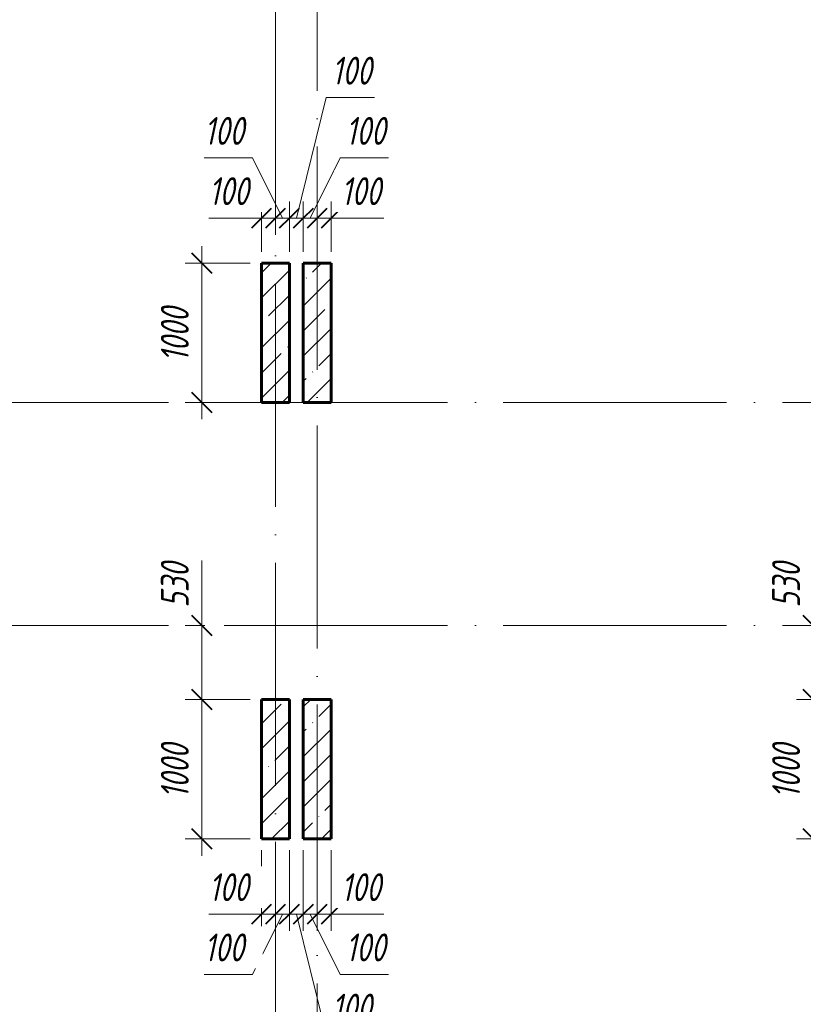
# Model space of a CAD drawing. Header units: millimetres. Extents: x 6092 to 73550, y -4371 to 20491.
# Tile 13 of 26: x 39267 to 44883, y 4684 to 11745. Entities that reach past the tile are written whole.
import ezdxf

# ---------------------------------------------------------------- set-up
doc = ezdxf.new("R2010")
doc.units = ezdxf.units.MM
doc.linetypes.add('ADSK_Линия сетки', pattern=[2000, 1600, -200, 0, -200])
for name, color, linetype, lineweight in [('A-____-____-DIMS', 211, 'Continuous', 9), ('A-____-____-DIMS-80', 211, 'Continuous', 9), ('S-COLS-____-MCUT', 52, 'Continuous', 40), ('S-COLS-____-OTLN', 52, 'Continuous', 18), ('S-GRID-____-OTLN', 1, 'Continuous', 9)]:
    doc.layers.add(name, color=color, linetype=linetype, lineweight=lineweight)
doc.styles.add('GOST Common_I_2', font='GOST_Common Italic.ttf', dxfattribs={"width": 0.8, "height": 200})
doc.dimstyles.new('ADSK_Округление_5мм__Узкий_', dxfattribs={"dimscale": 304.8, "dimtxt": 0.659918, "dimasz": 0.472441, "dimexe": 0.393701, "dimexo": 0.000861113, "dimgap": 0.104987, "dimtad": 1, "dimdec": 0, "dimlfac": 304.8, "dimrnd": 5, "dimdsep": 46, "dimtxsty": 'GOST Common_I_2', "dimblk1": 'OBLIQUE', "dimblk2": 'OBLIQUE', "dimsah": 1, "dimcen": 0.09, "dimdle": 0.393701, "dimazin": 0, "dimtfac": 1, "dimtdec": 4, "dimtix": 1, "dimtmove": 1, "dimatfit": 3, "dimfxl": 1, "dimtvp": 1, "dimtfill": 1, "dimtolj": 1, "dimtzin": 0, "dimlwd": 20, "dimlwe": 20, "dimarcsym": 2})
doc.dimstyles.new('ADSK_Округление_5мм__Узкий__1', dxfattribs={"dimscale": 304.8, "dimtxt": 0.659918, "dimasz": 0.472441, "dimexe": 0.393701, "dimexo": 0.000861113, "dimgap": 0.104987, "dimtad": 1, "dimdec": 0, "dimlfac": 304.8, "dimrnd": 5, "dimdsep": 46, "dimtxsty": 'GOST Common_I_2', "dimblk1": 'OBLIQUE', "dimblk2": 'OBLIQUE', "dimsah": 1, "dimcen": 0.09, "dimdle": 0.393701, "dimazin": 0, "dimtfac": 1, "dimtdec": 4, "dimtix": 1, "dimtmove": 0, "dimatfit": 3, "dimfxl": 1, "dimtvp": 1, "dimtfill": 1, "dimtolj": 1, "dimtzin": 0, "dimlwd": 20, "dimlwe": 20, "dimarcsym": 2})
pattern_1 = [(45, (16130.72, 8588.57), (-179.605, 179.605), []), (45, (16310.33, 8588.57), (-179.605, 179.605), [317.5, -63.5, 2.682, -60.818])]

# ---------------------------------------------------------------- blocks, each defined once
blk = doc.blocks.new('DIMBLOCK131-КЖ1_ПЭ_ВЭ8_Опалубка_Пилоны')
at = {"layer": 'A-____-____-DIMS-80', "lineweight": 20}
for p, q in [((44953.5, 7865.8), (44953.5, 7488.2)), ((44953.5, 7520), (44953.5, 6870)), ((44953.5, 7488.2), (44953.5, 7135)), ((44953.5, 7400), (44833.5, 7400)), ((44953.5, 7400), (44975.3, 7400)), ((44953.5, 6870), (44833.5, 6870)), ((44953.5, 6870), (45320, 6870))]:
    blk.add_line(p, q, dxfattribs=at)
at = {"layer": 'A-____-____-DIMS-80', "lineweight": 40}
for p, q in [((44953.5, 7400), (44881.5, 7472)), ((44953.5, 7400), (45025.5, 7328)), ((44953.5, 6870), (44881.5, 6942)), ((44953.5, 6870), (45025.5, 6798))]:
    blk.add_line(p, q, dxfattribs=at)
at = {"layer": 'A-____-____-DIMS-80', "color": 0, "lineweight": 20, "insert": (44660.1, 7528.2), "char_height": 200, "width": 405.013, "attachment_point": 1, "rotation": 90, "line_spacing_factor": 1.022761, "style": 'GOST Common_I_2', "bg_fill": 3, "box_fill_scale": 1.25, "bg_fill_color": 256, "bg_fill_true_color": 13158600, "bg_fill_transparency": 0}
blk.add_mtext('530', dxfattribs=at)
blk = doc.blocks.new('_Oblique')
at = {"color": 0, "linetype": 'ByBlock', "lineweight": -2}
blk.add_line((-0.5, -0.5), (0.5, 0.5), dxfattribs=at)
blk = doc.blocks.new('DIMBLOCK132-КЖ1_ПЭ_ВЭ8_Опалубка_Пилоны')
at = {"layer": 'A-____-____-DIMS-80', "lineweight": 40}
for p, q in [((44953.5, 6870), (44881.5, 6942)), ((44953.5, 6870), (45025.5, 6798)), ((44953.5, 5870), (44881.5, 5942)), ((44953.5, 5870), (45025.5, 5798))]:
    blk.add_line(p, q, dxfattribs=at)
at = {"layer": 'A-____-____-DIMS-80', "lineweight": 20}
for p, q in [((44953.5, 6870), (44833.5, 6870)), ((44953.5, 6870), (44953.5, 5750)), ((44953.5, 6870), (45320, 6870)), ((44953.5, 5870), (44833.5, 5870)), ((44953.5, 5870), (45320, 5870))]:
    blk.add_line(p, q, dxfattribs=at)
at = {"layer": 'A-____-____-DIMS-80', "color": 0, "lineweight": 20, "insert": (44660.1, 6160.3), "char_height": 200, "width": 503.198, "attachment_point": 1, "rotation": 90, "line_spacing_factor": 1.022761, "style": 'GOST Common_I_2', "bg_fill": 3, "box_fill_scale": 1.25, "bg_fill_color": 256, "bg_fill_true_color": 13158600, "bg_fill_transparency": 0}
blk.add_mtext('1000', dxfattribs=at)
blk = doc.blocks.new('DIMBLOCK142-КЖ1_ПЭ_ВЭ8_Опалубка_Пилоны')
at = {"layer": 'A-____-____-DIMS-80', "lineweight": 20}
for p, q in [((40572.4, 7865.8), (40572.4, 7488.2)), ((40572.4, 7520), (40572.4, 6870)), ((40572.4, 7488.2), (40572.4, 7135)), ((40572.4, 7400), (40452.4, 7400)), ((40572.4, 7400), (40594.2, 7400)), ((40572.4, 6870), (40452.4, 6870)), ((40572.4, 6870), (40920, 6870))]:
    blk.add_line(p, q, dxfattribs=at)
at = {"layer": 'A-____-____-DIMS-80', "lineweight": 40}
for p, q in [((40572.4, 7400), (40500.4, 7472)), ((40572.4, 7400), (40644.4, 7328)), ((40572.4, 6870), (40500.4, 6942)), ((40572.4, 6870), (40644.4, 6798))]:
    blk.add_line(p, q, dxfattribs=at)
at = {"layer": 'A-____-____-DIMS-80', "color": 0, "lineweight": 20, "insert": (40279, 7528.2), "char_height": 200, "width": 405.013, "attachment_point": 1, "rotation": 90, "line_spacing_factor": 1.022761, "style": 'GOST Common_I_2', "bg_fill": 3, "box_fill_scale": 1.25, "bg_fill_color": 256, "bg_fill_true_color": 13158600, "bg_fill_transparency": 0}
blk.add_mtext('530', dxfattribs=at)
blk = doc.blocks.new('DIMBLOCK143-КЖ1_ПЭ_ВЭ8_Опалубка_Пилоны')
at = {"layer": 'A-____-____-DIMS-80', "lineweight": 40}
for p, q in [((40572.4, 6870), (40500.4, 6942)), ((40572.4, 6870), (40644.4, 6798)), ((40572.4, 5870), (40500.4, 5942)), ((40572.4, 5870), (40644.4, 5798))]:
    blk.add_line(p, q, dxfattribs=at)
at = {"layer": 'A-____-____-DIMS-80', "lineweight": 20}
for p, q in [((40572.4, 6870), (40452.4, 6870)), ((40572.4, 6870), (40572.4, 5750)), ((40572.4, 6870), (40920, 6870)), ((40572.4, 5870), (40452.4, 5870)), ((40572.4, 5870), (40920, 5870))]:
    blk.add_line(p, q, dxfattribs=at)
at = {"layer": 'A-____-____-DIMS-80', "color": 0, "lineweight": 20, "insert": (40279, 6160.3), "char_height": 200, "width": 503.198, "attachment_point": 1, "rotation": 90, "line_spacing_factor": 1.022761, "style": 'GOST Common_I_2', "bg_fill": 3, "box_fill_scale": 1.25, "bg_fill_color": 256, "bg_fill_true_color": 13158600, "bg_fill_transparency": 0}
blk.add_mtext('1000', dxfattribs=at)
blk = doc.blocks.new('DIMBLOCK144-КЖ1_ПЭ_ВЭ8_Опалубка_Пилоны')
at = {"layer": 'A-____-____-DIMS-80', "lineweight": 20}
for p, q in [((41000, 5330.8), (41000, 5790)), ((40622.7, 5330.8), (40969.6, 5330.8)), ((40880, 5330.8), (41100, 5330.8)), ((40969.6, 5330.8), (41050, 5330.8)), ((41000, 5330.8), (41000, 5210.8)), ((41100, 5330.8), (41100, 5352.6)), ((41100, 5330.8), (41100, 5210.8))]:
    blk.add_line(p, q, dxfattribs=at)
at = {"layer": 'A-____-____-DIMS-80', "lineweight": 40}
for p, q in [((41000, 5330.8), (41072, 5402.8)), ((41100, 5330.8), (41172, 5402.8)), ((41000, 5330.8), (40928, 5258.8)), ((41100, 5330.8), (41028, 5258.8))]:
    blk.add_line(p, q, dxfattribs=at)
at = {"layer": 'A-____-____-DIMS-80', "color": 0, "lineweight": 20, "insert": (40622.7, 5624.2), "char_height": 200, "width": 368.194, "attachment_point": 1, "line_spacing_factor": 1.022761, "style": 'GOST Common_I_2', "bg_fill": 3, "box_fill_scale": 1.25, "bg_fill_color": 256, "bg_fill_true_color": 13158600, "bg_fill_transparency": 0}
blk.add_mtext('100', dxfattribs=at)
blk = doc.blocks.new('DIMBLOCK145-КЖ1_ПЭ_ВЭ8_Опалубка_Пилоны')
at = {"layer": 'A-____-____-DIMS-80', "lineweight": 20}
for p, q in [((41200, 5330.8), (41200, 5790)), ((40936.4, 4898.8), (41150, 5330.8)), ((41100, 5330.8), (41100, 5352.6)), ((41100, 5330.8), (41200, 5330.8)), ((41100, 5330.8), (41100, 5210.8)), ((41200, 5330.8), (41200, 5210.8)), ((40589.6, 4898.8), (40936.4, 4898.8))]:
    blk.add_line(p, q, dxfattribs=at)
at = {"layer": 'A-____-____-DIMS-80', "lineweight": 40}
for p, q in [((41100, 5330.8), (41172, 5402.8)), ((41200, 5330.8), (41272, 5402.8)), ((41100, 5330.8), (41028, 5258.8)), ((41200, 5330.8), (41128, 5258.8))]:
    blk.add_line(p, q, dxfattribs=at)
at = {"layer": 'A-____-____-DIMS-80', "color": 0, "lineweight": 20, "insert": (40589.6, 5192.2), "char_height": 200, "width": 368.194, "attachment_point": 1, "line_spacing_factor": 1.022761, "style": 'GOST Common_I_2', "bg_fill": 3, "box_fill_scale": 1.25, "bg_fill_color": 256, "bg_fill_true_color": 13158600, "bg_fill_transparency": 0}
blk.add_mtext('100', dxfattribs=at)
blk = doc.blocks.new('DIMBLOCK146-КЖ1_ПЭ_ВЭ8_Опалубка_Пилоны')
at = {"layer": 'A-____-____-DIMS-80', "lineweight": 20}
for p, q in [((41200, 5330.8), (41200, 5790)), ((41300, 5330.8), (41300, 5790)), ((41200, 5330.8), (41300, 5330.8)), ((41200, 5330.8), (41200, 5210.8)), ((41463.6, 4466.8), (41250, 5330.8)), ((41300, 5330.8), (41300, 5210.8)), ((41810.4, 4466.8), (41463.6, 4466.8))]:
    blk.add_line(p, q, dxfattribs=at)
at = {"layer": 'A-____-____-DIMS-80', "lineweight": 40}
for p, q in [((41200, 5330.8), (41272, 5402.8)), ((41300, 5330.8), (41372, 5402.8)), ((41200, 5330.8), (41128, 5258.8)), ((41300, 5330.8), (41228, 5258.8))]:
    blk.add_line(p, q, dxfattribs=at)
at = {"layer": 'A-____-____-DIMS-80', "color": 0, "lineweight": 20, "insert": (41503.6, 4760.2), "char_height": 200, "width": 368.194, "attachment_point": 1, "line_spacing_factor": 1.022761, "style": 'GOST Common_I_2', "bg_fill": 3, "box_fill_scale": 1.25, "bg_fill_color": 256, "bg_fill_true_color": 13158600, "bg_fill_transparency": 0}
blk.add_mtext('100', dxfattribs=at)
blk = doc.blocks.new('DIMBLOCK147-КЖ1_ПЭ_ВЭ8_Опалубка_Пилоны')
at = {"layer": 'A-____-____-DIMS-80', "lineweight": 20}
for p, q in [((41300, 5330.8), (41300, 5790)), ((41300, 5330.8), (41400, 5330.8)), ((41300, 5330.8), (41300, 5210.8)), ((41563.6, 4898.8), (41350, 5330.8)), ((41400, 5330.8), (41400, 5352.6)), ((41400, 5330.8), (41400, 5210.8)), ((41910.4, 4898.8), (41563.6, 4898.8))]:
    blk.add_line(p, q, dxfattribs=at)
at = {"layer": 'A-____-____-DIMS-80', "lineweight": 40}
for p, q in [((41300, 5330.8), (41372, 5402.8)), ((41400, 5330.8), (41472, 5402.8)), ((41300, 5330.8), (41228, 5258.8)), ((41400, 5330.8), (41328, 5258.8))]:
    blk.add_line(p, q, dxfattribs=at)
at = {"layer": 'A-____-____-DIMS-80', "color": 0, "lineweight": 20, "insert": (41603.6, 5192.2), "char_height": 200, "width": 368.194, "attachment_point": 1, "line_spacing_factor": 1.022761, "style": 'GOST Common_I_2', "bg_fill": 3, "box_fill_scale": 1.25, "bg_fill_color": 256, "bg_fill_true_color": 13158600, "bg_fill_transparency": 0}
blk.add_mtext('100', dxfattribs=at)
blk = doc.blocks.new('DIMBLOCK148-КЖ1_ПЭ_ВЭ8_Опалубка_Пилоны')
at = {"layer": 'A-____-____-DIMS-80', "lineweight": 20}
for p, q in [((41500, 5330.8), (41500, 5790)), ((41400, 5330.8), (41400, 5352.6)), ((41400, 5330.8), (41620, 5330.8)), ((41400, 5330.8), (41400, 5210.8)), ((41530.4, 5330.8), (41450, 5330.8)), ((41500, 5330.8), (41500, 5210.8)), ((41877.3, 5330.8), (41530.4, 5330.8))]:
    blk.add_line(p, q, dxfattribs=at)
at = {"layer": 'A-____-____-DIMS-80', "lineweight": 40}
for p, q in [((41400, 5330.8), (41472, 5402.8)), ((41500, 5330.8), (41572, 5402.8)), ((41400, 5330.8), (41328, 5258.8)), ((41500, 5330.8), (41428, 5258.8))]:
    blk.add_line(p, q, dxfattribs=at)
at = {"layer": 'A-____-____-DIMS-80', "color": 0, "lineweight": 20, "insert": (41570.4, 5624.2), "char_height": 200, "width": 368.194, "attachment_point": 1, "line_spacing_factor": 1.022761, "style": 'GOST Common_I_2', "bg_fill": 3, "box_fill_scale": 1.25, "bg_fill_color": 256, "bg_fill_true_color": 13158600, "bg_fill_transparency": 0}
blk.add_mtext('100', dxfattribs=at)
blk = doc.blocks.new('DIMBLOCK149-КЖ1_ПЭ_ВЭ8_Опалубка_Пилоны')
at = {"layer": 'A-____-____-DIMS-80', "lineweight": 20}
for p, q in [((40572.4, 10120), (40572.4, 8880)), ((40572.4, 10000), (40452.4, 10000)), ((40572.4, 10000), (40920, 10000)), ((40572.4, 9000), (40452.4, 9000)), ((40572.4, 9000), (40920, 9000))]:
    blk.add_line(p, q, dxfattribs=at)
at = {"layer": 'A-____-____-DIMS-80', "lineweight": 40}
for p, q in [((40572.4, 10000), (40500.4, 10072)), ((40572.4, 10000), (40644.4, 9928)), ((40572.4, 9000), (40500.4, 9072)), ((40572.4, 9000), (40644.4, 8928))]:
    blk.add_line(p, q, dxfattribs=at)
at = {"layer": 'A-____-____-DIMS-80', "color": 0, "lineweight": 20, "insert": (40279, 9290.3), "char_height": 200, "width": 503.198, "attachment_point": 1, "rotation": 90, "line_spacing_factor": 1.022761, "style": 'GOST Common_I_2', "bg_fill": 3, "box_fill_scale": 1.25, "bg_fill_color": 256, "bg_fill_true_color": 13158600, "bg_fill_transparency": 0}
blk.add_mtext('1000', dxfattribs=at)
blk = doc.blocks.new('DIMBLOCK150-КЖ1_ПЭ_ВЭ8_Опалубка_Пилоны')
at = {"layer": 'A-____-____-DIMS-80', "lineweight": 20}
for p, q in [((41000, 10322.2), (41000, 10442.2)), ((40622.7, 10322.2), (40969.6, 10322.2)), ((40880, 10322.2), (41100, 10322.2)), ((40969.6, 10322.2), (41050, 10322.2)), ((41000, 10322.2), (41000, 10080)), ((41100, 10322.2), (41100, 10344.1)), ((41100, 10322.2), (41100, 10202.2))]:
    blk.add_line(p, q, dxfattribs=at)
at = {"layer": 'A-____-____-DIMS-80', "lineweight": 40}
for p, q in [((41000, 10322.2), (41072, 10394.2)), ((41100, 10322.2), (41172, 10394.2)), ((41000, 10322.2), (40928, 10250.2)), ((41100, 10322.2), (41028, 10250.2))]:
    blk.add_line(p, q, dxfattribs=at)
at = {"layer": 'A-____-____-DIMS-80', "color": 0, "lineweight": 20, "insert": (40622.7, 10615.6), "char_height": 200, "width": 368.194, "attachment_point": 1, "line_spacing_factor": 1.022761, "style": 'GOST Common_I_2', "bg_fill": 3, "box_fill_scale": 1.25, "bg_fill_color": 256, "bg_fill_true_color": 13158600, "bg_fill_transparency": 0}
blk.add_mtext('100', dxfattribs=at)
blk = doc.blocks.new('DIMBLOCK151-КЖ1_ПЭ_ВЭ8_Опалубка_Пилоны')
at = {"layer": 'A-____-____-DIMS-80', "lineweight": 20}
for p, q in [((40589.6, 10754.2), (40936.4, 10754.2)), ((40936.4, 10754.2), (41150, 10322.2)), ((41200, 10322.2), (41200, 10442.2)), ((41100, 10322.2), (41100, 10344.1)), ((41100, 10322.2), (41200, 10322.2)), ((41100, 10322.2), (41100, 10202.2)), ((41200, 10322.2), (41200, 10080))]:
    blk.add_line(p, q, dxfattribs=at)
at = {"layer": 'A-____-____-DIMS-80', "lineweight": 40}
for p, q in [((41100, 10322.2), (41172, 10394.2)), ((41200, 10322.2), (41272, 10394.2)), ((41100, 10322.2), (41028, 10250.2)), ((41200, 10322.2), (41128, 10250.2))]:
    blk.add_line(p, q, dxfattribs=at)
at = {"layer": 'A-____-____-DIMS-80', "color": 0, "lineweight": 20, "insert": (40589.6, 11047.6), "char_height": 200, "width": 368.194, "attachment_point": 1, "line_spacing_factor": 1.022761, "style": 'GOST Common_I_2', "bg_fill": 3, "box_fill_scale": 1.25, "bg_fill_color": 256, "bg_fill_true_color": 13158600, "bg_fill_transparency": 0}
blk.add_mtext('100', dxfattribs=at)
blk = doc.blocks.new('DIMBLOCK152-КЖ1_ПЭ_ВЭ8_Опалубка_Пилоны')
at = {"layer": 'A-____-____-DIMS-80', "lineweight": 20}
for p, q in [((41463.6, 11186.2), (41250, 10322.2)), ((41810.4, 11186.2), (41463.6, 11186.2)), ((41200, 10322.2), (41200, 10442.2)), ((41300, 10322.2), (41300, 10442.2)), ((41200, 10322.2), (41300, 10322.2)), ((41200, 10322.2), (41200, 10080)), ((41300, 10322.2), (41300, 10080))]:
    blk.add_line(p, q, dxfattribs=at)
at = {"layer": 'A-____-____-DIMS-80', "lineweight": 40}
for p, q in [((41200, 10322.2), (41272, 10394.2)), ((41300, 10322.2), (41372, 10394.2)), ((41200, 10322.2), (41128, 10250.2)), ((41300, 10322.2), (41228, 10250.2))]:
    blk.add_line(p, q, dxfattribs=at)
at = {"layer": 'A-____-____-DIMS-80', "color": 0, "lineweight": 20, "insert": (41503.6, 11479.6), "char_height": 200, "width": 368.194, "attachment_point": 1, "line_spacing_factor": 1.022761, "style": 'GOST Common_I_2', "bg_fill": 3, "box_fill_scale": 1.25, "bg_fill_color": 256, "bg_fill_true_color": 13158600, "bg_fill_transparency": 0}
blk.add_mtext('100', dxfattribs=at)
blk = doc.blocks.new('DIMBLOCK153-КЖ1_ПЭ_ВЭ8_Опалубка_Пилоны')
at = {"layer": 'A-____-____-DIMS-80', "lineweight": 20}
for p, q in [((41563.6, 10754.2), (41350, 10322.2)), ((41910.4, 10754.2), (41563.6, 10754.2)), ((41300, 10322.2), (41300, 10442.2)), ((41300, 10322.2), (41400, 10322.2)), ((41300, 10322.2), (41300, 10080)), ((41400, 10322.2), (41400, 10344.1)), ((41400, 10322.2), (41400, 10202.2))]:
    blk.add_line(p, q, dxfattribs=at)
at = {"layer": 'A-____-____-DIMS-80', "lineweight": 40}
for p, q in [((41300, 10322.2), (41372, 10394.2)), ((41400, 10322.2), (41472, 10394.2)), ((41300, 10322.2), (41228, 10250.2)), ((41400, 10322.2), (41328, 10250.2))]:
    blk.add_line(p, q, dxfattribs=at)
at = {"layer": 'A-____-____-DIMS-80', "color": 0, "lineweight": 20, "insert": (41603.6, 11047.6), "char_height": 200, "width": 368.194, "attachment_point": 1, "line_spacing_factor": 1.022761, "style": 'GOST Common_I_2', "bg_fill": 3, "box_fill_scale": 1.25, "bg_fill_color": 256, "bg_fill_true_color": 13158600, "bg_fill_transparency": 0}
blk.add_mtext('100', dxfattribs=at)
blk = doc.blocks.new('DIMBLOCK154-КЖ1_ПЭ_ВЭ8_Опалубка_Пилоны')
at = {"layer": 'A-____-____-DIMS-80', "lineweight": 40}
for p, q in [((41400, 10322.2), (41472, 10394.2)), ((41500, 10322.2), (41572, 10394.2)), ((41400, 10322.2), (41328, 10250.2)), ((41500, 10322.2), (41428, 10250.2))]:
    blk.add_line(p, q, dxfattribs=at)
at = {"layer": 'A-____-____-DIMS-80', "lineweight": 20}
for p, q in [((41500, 10322.2), (41500, 10442.2)), ((41400, 10322.2), (41400, 10344.1)), ((41400, 10322.2), (41620, 10322.2)), ((41400, 10322.2), (41400, 10202.2)), ((41530.4, 10322.2), (41450, 10322.2)), ((41500, 10322.2), (41500, 10080)), ((41877.3, 10322.2), (41530.4, 10322.2))]:
    blk.add_line(p, q, dxfattribs=at)
at = {"layer": 'A-____-____-DIMS-80', "color": 0, "lineweight": 20, "insert": (41570.4, 10615.6), "char_height": 200, "width": 368.194, "attachment_point": 1, "line_spacing_factor": 1.022761, "style": 'GOST Common_I_2', "bg_fill": 3, "box_fill_scale": 1.25, "bg_fill_color": 256, "bg_fill_true_color": 13158600, "bg_fill_transparency": 0}
blk.add_mtext('100', dxfattribs=at)

msp = doc.modelspace()

# ---------------------------------------------------------------- hatches: boundary and pattern name
at = {"layer": 'S-COLS-____-OTLN', "lineweight": 9}
h = msp.add_hatch(dxfattribs=at)
h.set_pattern_fill('FP_1', color=256, style=0, pattern_type=2)
h.set_pattern_definition(pattern_1)
h.paths.add_polyline_path([(41199.9984, 9000), (41199.9984, 10000), (40999.9984, 10000), (40999.9984, 9000)])
h = msp.add_hatch(dxfattribs=at)
h.set_pattern_fill('FP_1', color=256, style=0, pattern_type=2)
h.set_pattern_definition(pattern_1)
h.paths.add_polyline_path([(41499.9992, 9000), (41499.9992, 10000), (41299.9992, 10000), (41299.9992, 9000)])
h = msp.add_hatch(dxfattribs=at)
h.set_pattern_fill('FP_1', color=256, style=0, pattern_type=2)
h.set_pattern_definition(pattern_1)
h.paths.add_polyline_path([(41199.9984, 5869.9996), (41199.9984, 6869.9996), (40999.9984, 6869.9996), (40999.9984, 5869.9996)])
h = msp.add_hatch(dxfattribs=at)
h.set_pattern_fill('FP_1', color=256, style=0, pattern_type=2)
h.set_pattern_definition(pattern_1)
h.paths.add_polyline_path([(41499.9992, 5869.9996), (41499.9992, 6869.9996), (41299.9992, 6869.9996), (41299.9992, 5869.9996)])

# ---------------------------------------------------------------- linework, layer by layer
at = {"layer": 'S-COLS-____-MCUT', "lineweight": 60}
for p, q in [((41199.9984, 10000), (40999.9984, 10000)), ((40999.9984, 10000), (40999.9984, 9000)), ((41199.9984, 9000), (41199.9984, 10000)), ((41499.9992, 10000), (41299.9992, 10000)), ((41299.9992, 10000), (41299.9992, 9000)), ((41499.9992, 9000), (41499.9992, 10000)), ((40999.9984, 9000), (41199.9984, 9000)), ((41299.9992, 9000), (41499.9992, 9000)), ((41199.9984, 6869.9996), (40999.9984, 6869.9996)), ((40999.9984, 6869.9996), (40999.9984, 5869.9996)), ((41199.9984, 5869.9996), (41199.9984, 6869.9996)), ((41499.9992, 6869.9996), (41299.9992, 6869.9996)), ((41299.9992, 6869.9996), (41299.9992, 5869.9996)), ((41499.9992, 5869.9996), (41499.9992, 6869.9996)), ((40999.9984, 5869.9996), (41199.9984, 5869.9996)), ((41299.9992, 5869.9996), (41499.9992, 5869.9996))]:
    msp.add_line(p, q, dxfattribs=at)
at = {"layer": 'S-GRID-____-OTLN', "linetype": 'ADSK_Линия сетки'}
for p, q in [((41100, 19851.1002), (41100, -3717.186)), ((41400, 18835.1002), (41400, -2701.186)), ((6731.5249, 9000), (72652.3528, 9000)), ((6731.5249, 7400), (72652.3528, 7400))]:
    msp.add_line(p, q, dxfattribs=at)

# ---------------------------------------------------------------- next in the draw order: dimensions: what is measured, and where the dimension line sits
at = {"layer": 'A-____-____-DIMS', "lineweight": 20}
dim = msp.add_linear_dim(base=(40572.3821, 9000), p1=(40999.9984, 10000), p2=(40999.9984, 9000), angle=90, dimstyle='ADSK_Округление_5мм__Узкий__1', override={"dimpost": '<>', "dimfxl": 1000}, dxfattribs=at)
dim.commit()
dim.dimension.update_dxf_attribs({"geometry": 'DIMBLOCK149-КЖ1_ПЭ_ВЭ8_Опалубка_Пилоны', "text_midpoint": (40440.3821, 9500)})
for base, p1, p2, override, picture, middle in [((40572.3821, 6869.9996), (40674.2055, 7400), (40999.9984, 6869.9996), {"dimpost": '<>', "dimfxl": 622.126551}, 'DIMBLOCK142-КЖ1_ПЭ_ВЭ8_Опалубка_Пилоны', (40412.3498, 7730.7511)), ((44953.5115, 6870), (45055.3348, 7400), (45400, 6870), {"dimpost": '<>', "dimfxl": 632.213602}, 'DIMBLOCK131-КЖ1_ПЭ_ВЭ8_Опалубка_Пилоны', (44793.4791, 7730.7511))]:
    dim = msp.add_linear_dim(base=base, p1=p1, p2=p2, angle=90, dimstyle='ADSK_Округление_5мм__Узкий_', override=override, dxfattribs=at)
    dim.commit()
    dim.dimension.update_dxf_attribs({"geometry": picture, "text_midpoint": middle, "dimtype": 160, "text_rotation": 90})

# ---------------------------------------------------------------- next in the draw order: dimensions: what is measured, and where the dimension line sits
dim = msp.add_linear_dim(base=(41100, 10322.2366), p1=(40999.9984, 10000), p2=(41100, 10424.06), dimstyle='ADSK_Округление_5мм__Узкий_', override={"dimpost": '<>', "dimfxl": 435.691589}, dxfattribs=at)
dim.commit()
dim.dimension.update_dxf_attribs({"geometry": 'DIMBLOCK150-КЖ1_ПЭ_ВЭ8_Опалубка_Пилоны', "text_midpoint": (40806.8288, 10482.2689), "dimtype": 160})
for base, p1, p2, picture, middle in [((40572.3821, 5869.9996), (40999.9984, 6869.9996), (40999.9984, 5869.9996), 'DIMBLOCK143-КЖ1_ПЭ_ВЭ8_Опалубка_Пилоны', (40440.3821, 6369.9996)), ((44953.5115, 5870), (45400, 6870), (45400, 5870), 'DIMBLOCK132-КЖ1_ПЭ_ВЭ8_Опалубка_Пилоны', (44821.5115, 6370))]:
    dim = msp.add_linear_dim(base=base, p1=p1, p2=p2, angle=90, dimstyle='ADSK_Округление_5мм__Узкий__1', override={"dimpost": '<>', "dimfxl": 1000}, dxfattribs=at)
    dim.commit()
    dim.dimension.update_dxf_attribs({"geometry": picture, "text_midpoint": middle})

# ---------------------------------------------------------------- next in the draw order: dimensions: what is measured, and where the dimension line sits
for base, p1, p2, override, picture, middle in [((41199.9984, 10322.2366), (41100, 10424.06), (41199.9984, 10000), {"dimpost": '<>', "dimfxl": 435.690873}, 'DIMBLOCK151-КЖ1_ПЭ_ВЭ8_Опалубка_Пилоны', (40773.6776, 10914.2689)), ((41100, 5330.8208), (40999.9984, 5869.9996), (41100, 5432.6441), {"dimpost": '<>', "dimfxl": 448.642544}, 'DIMBLOCK144-КЖ1_ПЭ_ВЭ8_Опалубка_Пилоны', (40806.8288, 5490.8531))]:
    dim = msp.add_linear_dim(base=base, p1=p1, p2=p2, dimstyle='ADSK_Округление_5мм__Узкий_', override=override, dxfattribs=at)
    dim.commit()
    dim.dimension.update_dxf_attribs({"geometry": picture, "text_midpoint": middle, "dimtype": 160})

# ---------------------------------------------------------------- next in the draw order: dimensions: what is measured, and where the dimension line sits
for base, p1, p2, override, picture, middle in [((41299.9992, 10322.2366), (41199.9984, 10000), (41299.9992, 10000), {"dimpost": '<>', "dimfxl": 100.00078}, 'DIMBLOCK152-КЖ1_ПЭ_ВЭ8_Опалубка_Пилоны', (41687.6861, 11346.2689)), ((41199.9984, 5330.8208), (41100, 5432.6441), (41199.9984, 5869.9996), {"dimpost": '<>', "dimfxl": 448.641849}, 'DIMBLOCK145-КЖ1_ПЭ_ВЭ8_Опалубка_Пилоны', (40773.6776, 5058.8531))]:
    dim = msp.add_linear_dim(base=base, p1=p1, p2=p2, dimstyle='ADSK_Округление_5мм__Узкий_', override=override, dxfattribs=at)
    dim.commit()
    dim.dimension.update_dxf_attribs({"geometry": picture, "text_midpoint": middle, "dimtype": 160})

# ---------------------------------------------------------------- next in the draw order: dimensions: what is measured, and where the dimension line sits
for base, p1, p2, override, picture, middle in [((41400, 10322.2366), (41299.9992, 10000), (41400, 10424.06), {"dimpost": '<>', "dimfxl": 435.69141}, 'DIMBLOCK153-КЖ1_ПЭ_ВЭ8_Опалубка_Пилоны', (41787.6869, 10914.2689)), ((41299.9992, 5330.8208), (41199.9984, 5869.9996), (41299.9992, 5869.9996), {"dimpost": '<>', "dimfxl": 100.00078}, 'DIMBLOCK146-КЖ1_ПЭ_ВЭ8_Опалубка_Пилоны', (41687.6861, 4626.8531))]:
    dim = msp.add_linear_dim(base=base, p1=p1, p2=p2, dimstyle='ADSK_Округление_5мм__Узкий_', override=override, dxfattribs=at)
    dim.commit()
    dim.dimension.update_dxf_attribs({"geometry": picture, "text_midpoint": middle, "dimtype": 160})

# ---------------------------------------------------------------- next in the draw order: dimensions: what is measured, and where the dimension line sits
for base, p1, p2, override, picture, middle in [((41499.9992, 10322.2366), (41400, 10424.06), (41499.9992, 10000), {"dimpost": '<>', "dimfxl": 435.691052}, 'DIMBLOCK154-КЖ1_ПЭ_ВЭ8_Опалубка_Пилоны', (41754.5345, 10482.2689)), ((41400, 5330.8208), (41299.9992, 5869.9996), (41400, 5432.6441), {"dimpost": '<>', "dimfxl": 448.642371}, 'DIMBLOCK147-КЖ1_ПЭ_ВЭ8_Опалубка_Пилоны', (41787.6869, 5058.8531))]:
    dim = msp.add_linear_dim(base=base, p1=p1, p2=p2, dimstyle='ADSK_Округление_5мм__Узкий_', override=override, dxfattribs=at)
    dim.commit()
    dim.dimension.update_dxf_attribs({"geometry": picture, "text_midpoint": middle, "dimtype": 160})

# ---------------------------------------------------------------- next in the draw order: dimensions: what is measured, and where the dimension line sits
dim = msp.add_linear_dim(base=(41499.9992, 5330.8208), p1=(41400, 5432.6441), p2=(41499.9992, 5869.9996), dimstyle='ADSK_Округление_5мм__Узкий_', override={"dimpost": '<>', "dimfxl": 448.642023}, dxfattribs=at)
dim.commit()
dim.dimension.update_dxf_attribs({"geometry": 'DIMBLOCK148-КЖ1_ПЭ_ВЭ8_Опалубка_Пилоны', "text_midpoint": (41754.5345, 5490.8531), "dimtype": 160})

doc.saveas('drawing.dxf')
